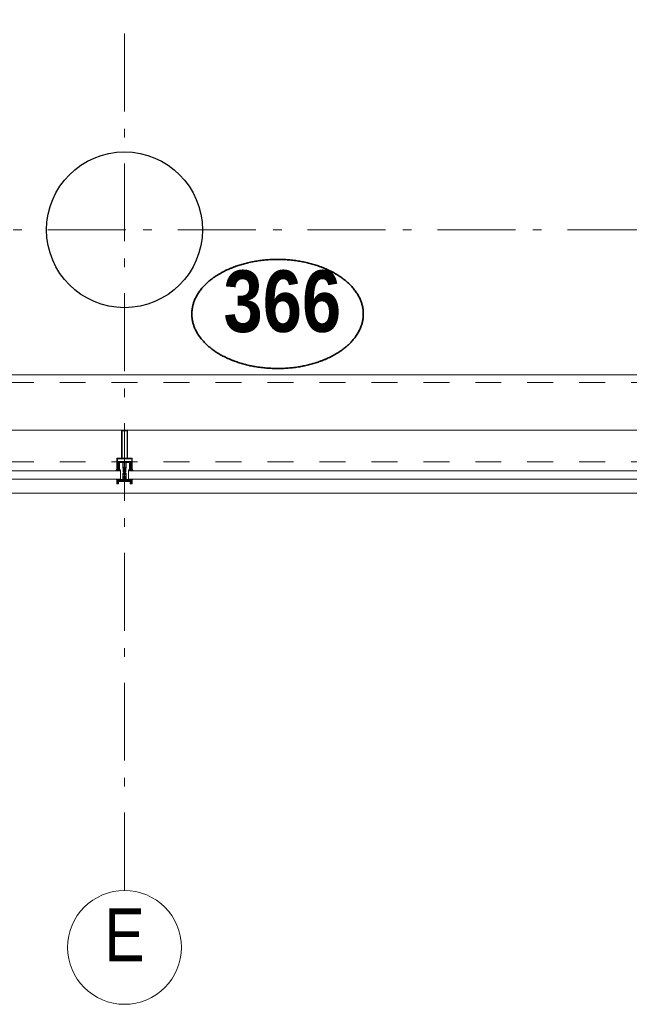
# Model space of a CAD drawing. Header units: millimetres. Extents: x -75976 to 232306, y 42824 to 140527.
# Tile 113 of 199: x 221601 to 223556, y 49135 to 52294. Entities that reach past the tile are written whole.
import ezdxf
from ezdxf.enums import TextEntityAlignment as Align

# ---------------------------------------------------------------- set-up
doc = ezdxf.new("R2010")
doc.units = ezdxf.units.MM
doc.header["$LTSCALE"] = 400
doc.linetypes.add('STYLE_01', pattern=[0.416641, 0.208282, -0.208359])
doc.linetypes.add('STYLE_06', pattern=[1.041641, 0.625, -0.208282, 0.069427, -0.138931])
for name, color, linetype, lineweight in [('Detailaanduiding', 5, 'Continuous', 70), ('mat-beton (ihwg)', 5, 'Continuous', 25), ('mat-glas', 140, 'Continuous', 15), ('None', 7, 'Continuous', 9)]:
    doc.layers.add(name, color=color, linetype=linetype, lineweight=lineweight)
doc.styles.add('Arial Narrow', font='ARIALN.TTF', dxfattribs={"height": 222.25})
doc.styles.add('Arial Narrow (bold)', font='ARIALNB.TTF', dxfattribs={"height": 172.861111})
doc.styles.get("Standard").update_dxf_attribs({"font": 'arial.ttf'})

# ---------------------------------------------------------------- blocks, each defined once
blk = doc.blocks.new('*U481')
at = {"layer": 'None', "color": 8, "linetype": 'Continuous', "lineweight": 9, "flags": 128}
for points in [[(52271.1, -35270.8), (52271.1, -35255), (52269.1, -35255), (52223, -35255), (52221.1, -35255), (52221.1, -35270.8), (52223.9, -35270.8), (52223.9, -35266.2), (52223.4, -35266.2), (52223.4, -35264.8), (52223.9, -35264.8), (52223.9, -35262.9), (52224.2, -35262.7), (52224.2, -35258.5), (52224.2, -35258.5, -0.414214), (52225.9, -35256.8), (52225.9, -35256.8), (52225.9, -35256.8, -0.414214), (52227.6, -35258.5), (52227.6, -35262.7), (52227.9, -35262.9), (52227.9, -35264.8), (52228.4, -35264.8), (52228.4, -35266.2), (52227.9, -35266.2), (52227.9, -35270.8), (52229.7, -35270.8), (52229.7, -35258), (52229.7, -35258, -0.414214), (52230.9, -35256.8), (52230.9, -35256.8), (52239.5, -35256.8), (52239.5, -35256.8, -0.414214), (52240.7, -35258), (52240.7, -35275), (52242.1, -35275), (52242.1, -35277.8), (52241.7, -35278.2), (52242.1, -35278.6), (52242.1, -35279.2), (52241.7, -35279.6), (52242.1, -35280), (52242.1, -35280.6), (52241.7, -35281), (52242.1, -35282), (52242.1, -35286.8), (52243.8, -35286.8), (52243.8, -35276), (52243.8, -35276, -0.414214), (52246, -35273.8), (52246.1, -35273.8), (52246.1, -35273.8, -0.414214), (52248.3, -35276), (52248.3, -35286.8), (52250, -35286.8), (52250, -35282), (52250.4, -35281), (52250, -35280.6), (52250, -35280), (52250.4, -35279.6), (52250, -35279.2), (52250, -35278.6), (52250.4, -35278.2), (52250, -35277.8), (52250, -35275), (52251.4, -35275), (52251.4, -35258), (52251.4, -35258, -0.414214), (52252.6, -35256.8), (52252.6, -35256.8), (52261.2, -35256.8), (52261.2, -35256.8, -0.414214), (52262.4, -35258), (52262.4, -35270.8), (52264.3, -35270.8), (52264.3, -35266.2), (52263.8, -35266.2), (52263.8, -35264.8), (52264.3, -35264.8), (52264.3, -35262.9), (52264.5, -35262.7), (52264.5, -35258.5), (52264.5, -35258.5, -0.414214), (52266.2, -35256.8), (52266.2, -35256.8), (52266.2, -35256.8, -0.414214), (52267.9, -35258.5), (52267.9, -35262.7), (52268.2, -35262.9), (52268.2, -35264.8), (52268.7, -35264.8), (52268.7, -35266.2), (52268.2, -35266.2), (52268.2, -35270.8)], [(52231.2, -35283), (52231.2, -35283, 0.390793), (52232.8, -35281.7), (52232.8, -35281.7, 0.390793), (52231.6, -35280), (52231.6, -35280, -0.352623), (52230.1, -35278.1), (52230.1, -35271.3), (52230.1, -35271.3, 0.414214), (52229.8, -35271), (52228.5, -35271), (52228, -35271.2), (52228, -35271.2, -0.520293), (52227.7, -35271), (52227.7, -35268.3), (52227.9, -35268.2), (52227.9, -35266.2), (52227.9, -35266.2, -0.577863), (52227.9, -35265.9), (52228, -35265.9), (52228, -35265.9, 0.366605), (52228.3, -35265.7), (52228.3, -35265.7, 0.366605), (52228.1, -35265.3), (52228.1, -35265.3, -0.130834), (52226.8, -35264.3), (52226.8, -35264.3, 0.439074), (52225.3, -35264.3), (52225.3, -35264.3, -0.133252), (52224, -35265.3), (52224, -35265.3, 0.366605), (52223.8, -35265.7), (52223.8, -35265.7, 0.366605), (52224.1, -35265.9), (52224.2, -35265.9), (52224.2, -35265.9, -0.577455), (52224.3, -35266.2), (52224.3, -35268.2), (52224.4, -35268.3), (52224.4, -35271), (52224.4, -35271, -0.52048), (52224.1, -35271.2), (52223.6, -35271), (52221.4, -35271), (52221.4, -35271, 0.414214), (52221.1, -35271.3), (52221.1, -35279.1), (52221.1, -35279.1, -0.255976), (52220.1, -35280.8), (52220.1, -35280.8, 0.749676), (52220.8, -35283), (52224.9, -35283), (52224.9, -35283, 0.414214), (52226.9, -35281), (52226.9, -35281, -0.402808), (52227.3, -35280.5), (52227.3, -35280.5, -0.402808), (52227.9, -35281), (52227.9, -35281, 0.233259), (52228.1, -35281.3), (52231.4, -35281.8), (52231.4, -35281.8, -0.419014), (52231.5, -35281.9), (52231.5, -35281.9, -0.419014), (52231.4, -35282), (52230.1, -35282), (52230.1, -35282, 0.414214), (52229.6, -35282.5), (52229.6, -35282.5, 0.414214), (52230.1, -35283)], [(52225.3, -35280), (52225.3, -35280, -0.552342), (52225.9, -35281.2), (52225.9, -35281.2, -0.263556), (52224.2, -35282.2), (52220.7, -35282.2), (52220.7, -35282.2, -0.437017), (52220.4, -35281.9), (52220.4, -35281.9, -0.437017), (52220.7, -35281.6), (52220.7, -35281.6, 0.396568), (52222.4, -35280.3), (52222.4, -35280.3, -0.418874), (52222.9, -35279.8)], [(52223.1, -35274.1), (52223.1, -35274.1, -0.414214), (52223.9, -35273.2), (52223.9, -35273.2, -0.414214), (52224.8, -35274.1), (52224.8, -35277), (52224.8, -35277, -0.414214), (52223.9, -35277.8), (52223.9, -35277.8, -0.414214), (52223.1, -35277)], [(52225.1, -35266, -0.29188), (52225.3, -35265.5), (52225.8, -35265.1), (52225.8, -35265.1, -0.344328), (52226.4, -35265.1), (52226.9, -35265.5), (52226.9, -35265.5, -0.29188), (52227, -35266), (52226.6, -35267.7), (52226.6, -35267.7, -0.348796), (52226.1, -35268.2), (52226.1, -35268.2, -0.348796), (52225.5, -35267.7), (52225.1, -35266)], [(52227.2, -35277.8, -0.414214), (52226.4, -35277), (52226.4, -35274.1), (52226.4, -35274.1, -0.414214), (52227.2, -35273.2), (52227.2, -35273.2, -0.414214), (52228.1, -35274.1), (52228.1, -35277), (52228.1, -35277, -0.414214), (52227.2, -35277.8)], [(52260.9, -35283), (52260.9, -35283, -0.390793), (52259.3, -35281.7), (52259.3, -35281.7, -0.390793), (52260.5, -35280), (52260.5, -35280, 0.352623), (52262.1, -35278.1), (52262.1, -35271.3), (52262.1, -35271.3, -0.414214), (52262.4, -35271), (52263.6, -35271), (52264.1, -35271.2), (52264.1, -35271.2, 0.520293), (52264.4, -35271), (52264.4, -35268.3), (52264.3, -35268.2), (52264.3, -35266.2), (52264.3, -35266.2, 0.577863), (52264.2, -35265.9), (52264.1, -35265.9), (52264.1, -35265.9, -0.366605), (52263.8, -35265.7), (52263.8, -35265.7, -0.366605), (52264, -35265.3), (52264, -35265.3, 0.130834), (52265.3, -35264.3), (52265.3, -35264.3, -0.439074), (52266.8, -35264.3), (52266.8, -35264.3, 0.133252), (52268.1, -35265.3), (52268.1, -35265.3, -0.366605), (52268.3, -35265.7), (52268.3, -35265.7, -0.366605), (52268, -35265.9), (52267.9, -35265.9), (52267.9, -35265.9, 0.577455), (52267.9, -35266.2), (52267.9, -35268.2), (52267.7, -35268.3), (52267.7, -35271), (52267.7, -35271, 0.52048), (52268, -35271.2), (52268.5, -35271), (52270.8, -35271), (52270.8, -35271, -0.414214), (52271.1, -35271.3), (52271.1, -35279.1), (52271.1, -35279.1, 0.255976), (52272, -35280.8), (52272, -35280.8, -0.749676), (52271.3, -35283), (52267.3, -35283), (52267.3, -35283, -0.414214), (52265.3, -35281), (52265.3, -35281, 0.402808), (52264.8, -35280.5), (52264.8, -35280.5, 0.402808), (52264.3, -35281), (52264.3, -35281, -0.233259), (52264, -35281.3), (52260.7, -35281.8), (52260.7, -35281.8, 0.419014), (52260.6, -35281.9), (52260.6, -35281.9, 0.419014), (52260.7, -35282), (52262, -35282), (52262, -35282, -0.414214), (52262.5, -35282.5), (52262.5, -35282.5, -0.414214), (52262, -35283)], [(52264.9, -35277.8, 0.414214), (52265.8, -35277), (52265.8, -35274.1), (52265.8, -35274.1, 0.414214), (52264.9, -35273.2), (52264.9, -35273.2, 0.414214), (52264.1, -35274.1), (52264.1, -35277), (52264.1, -35277, 0.414214), (52264.9, -35277.8)], [(52267, -35266, 0.29188), (52266.9, -35265.5), (52266.4, -35265.1), (52266.4, -35265.1, 0.344328), (52265.8, -35265.1), (52265.3, -35265.5), (52265.3, -35265.5, 0.29188), (52265.1, -35266), (52265.5, -35267.7), (52265.5, -35267.7, 0.348796), (52266.1, -35268.2), (52266.1, -35268.2, 0.348796), (52266.6, -35267.7), (52267, -35266)], [(52266.8, -35280), (52266.8, -35280, 0.552342), (52266.2, -35281.2), (52266.2, -35281.2, 0.263556), (52267.9, -35282.2), (52271.4, -35282.2), (52271.4, -35282.2, 0.437017), (52271.7, -35281.9), (52271.7, -35281.9, 0.437017), (52271.4, -35281.6), (52271.4, -35281.6, -0.396568), (52269.7, -35280.3), (52269.7, -35280.3, 0.418874), (52269.2, -35279.8)], [(52269.1, -35274.1), (52269.1, -35274.1, 0.414214), (52268.2, -35273.2), (52268.2, -35273.2, 0.414214), (52267.4, -35274.1), (52267.4, -35277), (52267.4, -35277, 0.414214), (52268.2, -35277.8), (52268.2, -35277.8, 0.414214), (52269.1, -35277)]]:
    blk.add_lwpolyline(points, format="xyb", close=True, dxfattribs=at)
blk.add_lwpolyline([(52250.1, -35256.8), (52250.1, -35272.5), (52242, -35272.5), (52242, -35256.8)], close=True, dxfattribs=at)
blk = doc.blocks.new('*U482')
at = {"layer": 'None', "color": 7}
blk.add_blockref('*U481', (0, 0), dxfattribs=at)
blk = doc.blocks.new('*U483')
at = {"layer": 'None', "color": 8, "linetype": 'Continuous', "lineweight": 9, "flags": 128}
for points in [[(52236.1, -35153), (52256.1, -35153), (52256.1, -35243), (52271.1, -35243), (52271.1, -35255), (52221.1, -35255), (52221.1, -35243), (52236.1, -35243)], [(52238.1, -35155), (52238.1, -35243), (52254.1, -35243), (52254.1, -35155)], [(52254.1, -35245), (52238.1, -35245), (52223.1, -35245), (52223.1, -35253), (52269.1, -35253), (52269.1, -35245)]]:
    blk.add_lwpolyline(points, close=True, dxfattribs=at)
blk = doc.blocks.new('*U484')
at = {"layer": 'None', "color": 7}
for name in ['*U483', '*U482']:
    blk.add_blockref(name, (0, 0), dxfattribs=at)
blk = doc.blocks.new('*U485')
at = {"layer": 'None', "color": 8, "linetype": 'Continuous', "lineweight": 9}
for p, q in [((52222.1, -35313.1), (52223.1, -35317.1)), ((52244.1, -35313.1), (52222.1, -35313.1)), ((52223.1, -35317.1), (52222.1, -35318.1)), ((52222.1, -35318.1), (52223.1, -35320.1)), ((52223.1, -35320.1), (52224.1, -35321.1)), ((52224.1, -35321.1), (52224.1, -35323.1)), ((52224.1, -35323.1), (52225.1, -35323.1)), ((52225.1, -35316.1), (52226.1, -35315.1)), ((52225.1, -35322.1), (52225.1, -35316.1)), ((52225.1, -35323.1), (52225.1, -35322.1)), ((52226.1, -35315.1), (52266.1, -35315.1)), ((52246.1, -35311.1), (52244.1, -35312.1)), ((52244.1, -35312.1), (52244.1, -35313.1)), ((52247.1, -35312.1), (52246.1, -35311.1)), ((52247.1, -35313.1), (52247.1, -35312.1)), ((52269.1, -35313.1), (52247.1, -35313.1)), ((52266.1, -35315.1), (52266.1, -35316.1)), ((52266.1, -35316.1), (52266.1, -35322.1)), ((52266.1, -35322.1), (52266.1, -35323.1)), ((52266.1, -35323.1), (52267.1, -35323.1)), ((52267.1, -35323.1), (52268.1, -35321.1)), ((52268.1, -35317.1), (52269.1, -35313.1)), ((52269.1, -35318.1), (52268.1, -35317.1)), ((52268.1, -35320.1), (52269.1, -35318.1)), ((52268.1, -35321.1), (52268.1, -35320.1))]:
    blk.add_line(p, q, dxfattribs=at)
at = {"layer": 'None', "color": 8, "linetype": 'Continuous', "lineweight": 9, "flags": 128}
blk.add_lwpolyline([(52269.1, -35313.1), (52247.1, -35313.1), (52247.1, -35312.1), (52246.1, -35311.1), (52244.1, -35312.1), (52244.1, -35313.1), (52222.1, -35313.1), (52223.1, -35317.1), (52223.1, -35317.1), (52223.1, -35317.1), (52222.1, -35318.1), (52222.1, -35318.1), (52223.1, -35320.1), (52224.1, -35321.1), (52224.1, -35323.1), (52225.1, -35323.1), (52225.1, -35323.1), (52225.1, -35322.1), (52225.1, -35316.1), (52226.1, -35315.1), (52266.1, -35315.1), (52266.1, -35316.1), (52266.1, -35322.1), (52266.1, -35323.1), (52267.1, -35323.1), (52267.1, -35323.1), (52268.1, -35321.1), (52268.1, -35320.1), (52269.1, -35318.1), (52269.1, -35318.1), (52268.1, -35317.1), (52268.1, -35317.1), (52268.1, -35317.1)], close=True, dxfattribs=at)
at = {"layer": 'None', "color": 0, "flags": 1}
blk.add_attdef('GRUPPE', (52222.1, -35330.8), '', height=4.23, dxfattribs=at)
blk = doc.blocks.new('*U486')
at = {"layer": 'None', "color": 8, "linetype": 'Continuous', "lineweight": 9}
for p, q in [((52243.1, -35291.1), (52241.1, -35291.1)), ((52241.1, -35291.1), (52241.1, -35308.1)), ((52244.1, -35290.1), (52243.1, -35291.1)), ((52245.1, -35279.1), (52244.1, -35280.1)), ((52244.1, -35280.1), (52244.1, -35281.1)), ((52244.1, -35281.1), (52244.1, -35283.1)), ((52244.1, -35283.1), (52244.1, -35284.1)), ((52244.1, -35284.1), (52244.1, -35286.1)), ((52244.1, -35286.1), (52244.1, -35288.1)), ((52244.1, -35288.1), (52244.1, -35289.1)), ((52244.1, -35289.1), (52244.1, -35290.1)), ((52246.1, -35278.1), (52245.1, -35279.1)), ((52245.1, -35280.1), (52246.1, -35279.1)), ((52245.1, -35282.1), (52245.1, -35280.1)), ((52245.1, -35283.1), (52245.1, -35282.1)), ((52245.1, -35284.1), (52245.1, -35283.1)), ((52245.1, -35286.1), (52245.1, -35284.1)), ((52245.1, -35288.1), (52245.1, -35286.1)), ((52245.1, -35290.1), (52245.1, -35288.1)), ((52246.1, -35291.1), (52245.1, -35290.1)), ((52247.1, -35279.1), (52246.1, -35278.1)), ((52246.1, -35279.1), (52247.1, -35280.1)), ((52247.1, -35290.1), (52246.1, -35291.1)), ((52248.1, -35280.1), (52247.1, -35279.1)), ((52247.1, -35280.1), (52247.1, -35282.1)), ((52247.1, -35282.1), (52247.1, -35283.1)), ((52247.1, -35283.1), (52247.1, -35284.1)), ((52247.1, -35284.1), (52247.1, -35286.1)), ((52247.1, -35286.1), (52247.1, -35287.1)), ((52247.1, -35287.1), (52247.1, -35288.1)), ((52247.1, -35288.1), (52247.1, -35290.1)), ((52248.1, -35281.1), (52248.1, -35280.1)), ((52248.1, -35283.1), (52248.1, -35281.1)), ((52248.1, -35284.1), (52248.1, -35283.1)), ((52248.1, -35286.1), (52248.1, -35284.1)), ((52248.1, -35288.1), (52248.1, -35286.1)), ((52248.1, -35289.1), (52248.1, -35288.1)), ((52248.1, -35290.1), (52248.1, -35289.1)), ((52249.1, -35291.1), (52248.1, -35290.1)), ((52251.1, -35291.1), (52249.1, -35291.1)), ((52251.1, -35308.1), (52251.1, -35291.1)), ((52241.1, -35308.1), (52241.1, -35309.1)), ((52241.1, -35309.1), (52242.1, -35309.1)), ((52242.1, -35293.1), (52243.1, -35293.1)), ((52242.1, -35296.1), (52242.1, -35293.1)), ((52243.1, -35297.1), (52242.1, -35296.1)), ((52242.1, -35303.1), (52243.1, -35302.1)), ((52242.1, -35307.1), (52242.1, -35303.1)), ((52243.1, -35307.1), (52242.1, -35307.1)), ((52242.1, -35309.1), (52243.1, -35309.1)), ((52243.1, -35293.1), (52245.1, -35293.1)), ((52243.1, -35296.1), (52243.1, -35297.1)), ((52244.1, -35296.1), (52243.1, -35296.1)), ((52243.1, -35302.1), (52245.1, -35300.1)), ((52243.1, -35308.1), (52243.1, -35307.1)), ((52243.1, -35309.1), (52243.1, -35308.1)), ((52246.1, -35295.1), (52244.1, -35296.1)), ((52245.1, -35293.1), (52246.1, -35292.1)), ((52245.1, -35300.1), (52247.1, -35300.1)), ((52246.1, -35292.1), (52248.1, -35293.1)), ((52248.1, -35296.1), (52246.1, -35295.1)), ((52247.1, -35300.1), (52249.1, -35302.1)), ((52248.1, -35293.1), (52249.1, -35293.1)), ((52249.1, -35296.1), (52248.1, -35296.1)), ((52249.1, -35293.1), (52250.1, -35293.1)), ((52249.1, -35297.1), (52249.1, -35296.1)), ((52250.1, -35296.1), (52249.1, -35297.1)), ((52249.1, -35302.1), (52250.1, -35303.1)), ((52249.1, -35307.1), (52249.1, -35308.1)), ((52250.1, -35307.1), (52249.1, -35307.1)), ((52249.1, -35308.1), (52249.1, -35309.1)), ((52249.1, -35309.1), (52250.1, -35309.1)), ((52250.1, -35293.1), (52250.1, -35296.1)), ((52250.1, -35303.1), (52250.1, -35307.1)), ((52250.1, -35309.1), (52251.1, -35309.1)), ((52251.1, -35309.1), (52251.1, -35308.1))]:
    blk.add_line(p, q, dxfattribs=at)
at = {"layer": 'None', "color": 8, "linetype": 'Continuous', "lineweight": 9, "flags": 128}
for points in [[(52241.1, -35291.1), (52241.1, -35308.1), (52241.1, -35309.1), (52242.1, -35309.1), (52243.1, -35309.1), (52243.1, -35308.1), (52243.1, -35307.1), (52243.1, -35307.1), (52242.1, -35307.1), (52242.1, -35303.1), (52243.1, -35302.1), (52245.1, -35300.1), (52247.1, -35300.1), (52249.1, -35302.1), (52250.1, -35303.1), (52250.1, -35307.1), (52249.1, -35307.1), (52249.1, -35307.1), (52249.1, -35308.1), (52249.1, -35309.1), (52250.1, -35309.1), (52251.1, -35309.1), (52251.1, -35308.1), (52251.1, -35291.1), (52249.1, -35291.1), (52248.1, -35290.1), (52248.1, -35289.1), (52248.1, -35288.1), (52248.1, -35286.1), (52248.1, -35284.1), (52248.1, -35284.1), (52248.1, -35284.1), (52248.1, -35283.1), (52248.1, -35281.1), (52248.1, -35280.1), (52247.1, -35279.1), (52247.1, -35279.1), (52246.1, -35278.1), (52245.1, -35279.1), (52245.1, -35279.1), (52244.1, -35280.1), (52244.1, -35281.1), (52244.1, -35283.1), (52244.1, -35284.1), (52244.1, -35284.1), (52244.1, -35284.1), (52244.1, -35286.1), (52244.1, -35288.1), (52244.1, -35289.1), (52244.1, -35290.1), (52243.1, -35291.1)], [(52249.1, -35293.1), (52250.1, -35293.1), (52250.1, -35296.1), (52249.1, -35297.1), (52249.1, -35297.1), (52249.1, -35296.1), (52248.1, -35296.1), (52246.1, -35295.1), (52244.1, -35296.1), (52243.1, -35296.1), (52243.1, -35297.1), (52242.1, -35296.1), (52242.1, -35293.1), (52243.1, -35293.1), (52245.1, -35293.1), (52246.1, -35292.1), (52248.1, -35293.1)]]:
    blk.add_lwpolyline(points, close=True, dxfattribs=at)
blk.add_lwpolyline([(52247.1, -35290.1), (52246.1, -35291.1), (52245.1, -35290.1), (52245.1, -35288.1), (52245.1, -35288.1), (52245.1, -35286.1), (52245.1, -35284.1), (52245.1, -35283.1), (52245.1, -35283.1), (52245.1, -35282.1), (52245.1, -35282.1), (52245.1, -35280.1), (52246.1, -35279.1), (52247.1, -35280.1), (52247.1, -35282.1), (52247.1, -35282.1), (52247.1, -35283.1), (52247.1, -35283.1), (52247.1, -35284.1), (52247.1, -35286.1), (52247.1, -35287.1), (52247.1, -35287.1), (52247.1, -35288.1), (52247.1, -35288.1), (52247.1, -35290.1)], dxfattribs=at)
at = {"layer": 'None', "color": 0, "flags": 1}
blk.add_attdef('GRUPPE', (52241.1, -35316.8), '', height=4.23, dxfattribs=at)
blk = doc.blocks.new('*U487')
at = {"layer": 'None', "color": 8, "linetype": 'Continuous', "lineweight": 9}
for p, q in [((52219.1, -35310.1), (52221.1, -35310.1)), ((52219.1, -35311.1), (52219.1, -35310.1)), ((52220.1, -35311.1), (52219.1, -35311.1)), ((52221.1, -35312.1), (52220.1, -35311.1)), ((52221.1, -35310.1), (52222.1, -35311.1)), ((52221.1, -35313.1), (52221.1, -35312.1)), ((52244.1, -35313.1), (52221.1, -35313.1)), ((52222.1, -35311.1), (52223.1, -35311.1)), ((52223.1, -35311.1), (52224.1, -35310.1)), ((52224.1, -35310.1), (52225.1, -35311.1)), ((52225.1, -35311.1), (52226.1, -35310.1)), ((52226.1, -35310.1), (52227.1, -35311.1)), ((52227.1, -35311.1), (52228.1, -35310.1)), ((52228.1, -35310.1), (52229.1, -35310.1)), ((52229.1, -35310.1), (52229.1, -35311.1)), ((52229.1, -35311.1), (52230.1, -35311.1)), ((52230.1, -35310.1), (52231.1, -35310.1)), ((52230.1, -35311.1), (52230.1, -35310.1)), ((52231.1, -35310.1), (52231.1, -35311.1)), ((52231.1, -35311.1), (52232.1, -35311.1)), ((52232.1, -35310.1), (52233.1, -35310.1)), ((52232.1, -35311.1), (52232.1, -35310.1)), ((52233.1, -35310.1), (52235.1, -35311.1)), ((52235.1, -35311.1), (52241.1, -35311.1)), ((52241.1, -35311.1), (52243.1, -35311.1)), ((52242.1, -35305.1), (52243.1, -35305.1)), ((52243.1, -35306.1), (52242.1, -35305.1)), ((52243.1, -35305.1), (52245.1, -35302.1)), ((52244.1, -35306.1), (52243.1, -35306.1)), ((52243.1, -35310.1), (52244.1, -35308.1)), ((52243.1, -35311.1), (52243.1, -35310.1)), ((52244.1, -35308.1), (52244.1, -35306.1)), ((52245.1, -35312.1), (52244.1, -35313.1)), ((52245.1, -35302.1), (52246.1, -35302.1)), ((52246.1, -35303.1), (52245.1, -35304.1)), ((52245.1, -35304.1), (52245.1, -35308.1)), ((52245.1, -35308.1), (52246.1, -35309.1)), ((52246.1, -35311.1), (52245.1, -35312.1)), ((52246.1, -35302.1), (52247.1, -35302.1)), ((52247.1, -35304.1), (52246.1, -35303.1)), ((52246.1, -35309.1), (52247.1, -35308.1)), ((52247.1, -35312.1), (52246.1, -35311.1)), ((52247.1, -35302.1), (52249.1, -35305.1)), ((52247.1, -35308.1), (52247.1, -35304.1)), ((52248.1, -35313.1), (52247.1, -35312.1)), ((52248.1, -35306.1), (52248.1, -35308.1)), ((52249.1, -35306.1), (52248.1, -35306.1)), ((52248.1, -35308.1), (52249.1, -35310.1)), ((52271.1, -35313.1), (52248.1, -35313.1)), ((52250.1, -35305.1), (52249.1, -35306.1)), ((52249.1, -35305.1), (52250.1, -35305.1)), ((52249.1, -35310.1), (52249.1, -35311.1)), ((52249.1, -35311.1), (52251.1, -35311.1)), ((52251.1, -35311.1), (52257.1, -35311.1)), ((52257.1, -35311.1), (52259.1, -35310.1)), ((52259.1, -35310.1), (52260.1, -35310.1)), ((52260.1, -35310.1), (52260.1, -35311.1)), ((52260.1, -35311.1), (52261.1, -35311.1)), ((52261.1, -35310.1), (52262.1, -35310.1)), ((52261.1, -35311.1), (52261.1, -35310.1)), ((52262.1, -35310.1), (52262.1, -35311.1)), ((52262.1, -35311.1), (52263.1, -35311.1)), ((52263.1, -35310.1), (52264.1, -35310.1)), ((52263.1, -35311.1), (52263.1, -35310.1)), ((52264.1, -35310.1), (52265.1, -35311.1)), ((52265.1, -35311.1), (52266.1, -35310.1)), ((52266.1, -35310.1), (52267.1, -35311.1)), ((52267.1, -35311.1), (52268.1, -35310.1)), ((52268.1, -35310.1), (52269.1, -35311.1)), ((52269.1, -35311.1), (52271.1, -35310.1)), ((52271.1, -35310.1), (52273.1, -35310.1)), ((52272.1, -35311.1), (52271.1, -35313.1)), ((52273.1, -35311.1), (52272.1, -35311.1)), ((52273.1, -35310.1), (52273.1, -35311.1))]:
    blk.add_line(p, q, dxfattribs=at)
at = {"layer": 'None', "color": 8, "linetype": 'Continuous', "lineweight": 9, "flags": 128}
blk.add_lwpolyline([(52221.1, -35313.1), (52221.1, -35312.1), (52220.1, -35311.1), (52219.1, -35311.1), (52219.1, -35310.1), (52219.1, -35310.1), (52219.1, -35310.1), (52219.1, -35310.1), (52219.1, -35310.1), (52219.1, -35310.1), (52221.1, -35310.1), (52222.1, -35311.1), (52223.1, -35311.1), (52224.1, -35310.1), (52224.1, -35310.1), (52224.1, -35310.1), (52224.1, -35310.1), (52224.1, -35310.1), (52225.1, -35311.1), (52225.1, -35311.1), (52225.1, -35311.1), (52225.1, -35311.1), (52225.1, -35311.1), (52226.1, -35310.1), (52226.1, -35310.1), (52226.1, -35310.1), (52226.1, -35310.1), (52226.1, -35310.1), (52227.1, -35311.1), (52227.1, -35311.1), (52227.1, -35311.1), (52227.1, -35311.1), (52228.1, -35310.1), (52228.1, -35310.1), (52228.1, -35310.1), (52228.1, -35310.1), (52229.1, -35310.1), (52229.1, -35311.1), (52229.1, -35311.1), (52230.1, -35311.1), (52230.1, -35311.1), (52230.1, -35310.1), (52230.1, -35310.1), (52230.1, -35310.1), (52231.1, -35310.1), (52231.1, -35310.1), (52231.1, -35311.1), (52231.1, -35311.1), (52232.1, -35311.1), (52232.1, -35311.1), (52232.1, -35311.1), (52232.1, -35310.1), (52232.1, -35310.1), (52233.1, -35310.1), (52233.1, -35310.1), (52233.1, -35310.1), (52233.1, -35310.1), (52235.1, -35311.1), (52241.1, -35311.1), (52243.1, -35311.1), (52243.1, -35310.1), (52244.1, -35308.1), (52244.1, -35306.1), (52244.1, -35306.1), (52244.1, -35306.1), (52243.1, -35306.1), (52243.1, -35306.1), (52242.1, -35305.1), (52243.1, -35305.1), (52245.1, -35302.1), (52246.1, -35302.1), (52247.1, -35302.1), (52249.1, -35305.1), (52250.1, -35305.1), (52249.1, -35306.1), (52249.1, -35306.1), (52248.1, -35306.1), (52248.1, -35306.1), (52248.1, -35306.1), (52248.1, -35308.1), (52249.1, -35310.1), (52249.1, -35311.1), (52251.1, -35311.1), (52257.1, -35311.1), (52259.1, -35310.1), (52259.1, -35310.1), (52259.1, -35310.1), (52259.1, -35310.1), (52260.1, -35310.1), (52260.1, -35310.1), (52260.1, -35311.1), (52260.1, -35311.1), (52260.1, -35311.1), (52261.1, -35311.1), (52261.1, -35310.1), (52261.1, -35310.1), (52262.1, -35310.1), (52262.1, -35310.1), (52262.1, -35310.1), (52262.1, -35311.1), (52262.1, -35311.1), (52263.1, -35311.1), (52263.1, -35311.1), (52263.1, -35310.1), (52264.1, -35310.1), (52264.1, -35310.1), (52264.1, -35310.1), (52264.1, -35310.1), (52265.1, -35311.1), (52265.1, -35311.1), (52265.1, -35311.1), (52265.1, -35311.1), (52265.1, -35311.1), (52266.1, -35310.1), (52266.1, -35310.1), (52266.1, -35310.1), (52266.1, -35310.1), (52266.1, -35310.1), (52267.1, -35311.1), (52267.1, -35311.1), (52267.1, -35311.1), (52267.1, -35311.1), (52267.1, -35311.1), (52268.1, -35310.1), (52268.1, -35310.1), (52268.1, -35310.1), (52268.1, -35310.1), (52268.1, -35310.1), (52269.1, -35311.1), (52269.1, -35311.1), (52271.1, -35310.1), (52273.1, -35310.1), (52273.1, -35310.1), (52273.1, -35310.1), (52273.1, -35310.1), (52273.1, -35310.1), (52273.1, -35310.1), (52273.1, -35311.1), (52272.1, -35311.1), (52271.1, -35313.1), (52248.1, -35313.1), (52248.1, -35313.1), (52247.1, -35312.1), (52246.1, -35311.1), (52245.1, -35312.1), (52244.1, -35313.1), (52244.1, -35313.1), (52221.1, -35313.1)], dxfattribs=at)
blk.add_lwpolyline([(52247.1, -35304.1), (52246.1, -35303.1), (52245.1, -35304.1), (52245.1, -35308.1), (52246.1, -35309.1), (52247.1, -35308.1)], close=True, dxfattribs=at)
at = {"layer": 'None', "color": 0, "flags": 1}
blk.add_attdef('GRUPPE', (52219.1, -35320.8), '', height=4.23, dxfattribs=at)
blk = doc.blocks.new('*U488')
at = {"layer": 'None', "color": 8, "linetype": 'Continuous', "lineweight": 9}
for p, q in [((52221.1, -35325.1), (52221.1, -35313.1)), ((52221.1, -35313.1), (52222.1, -35313.1)), ((52222.1, -35313.1), (52223.1, -35317.1)), ((52223.1, -35317.1), (52222.1, -35318.1)), ((52222.1, -35318.1), (52222.1, -35324.1)), ((52226.1, -35316.1), (52265.1, -35316.1)), ((52226.1, -35324.1), (52226.1, -35316.1)), ((52227.1, -35317.1), (52227.1, -35325.1)), ((52264.1, -35317.1), (52227.1, -35317.1)), ((52264.1, -35325.1), (52264.1, -35317.1)), ((52265.1, -35316.1), (52265.1, -35324.1)), ((52269.1, -35317.1), (52270.1, -35313.1)), ((52270.1, -35317.1), (52269.1, -35317.1)), ((52270.1, -35313.1), (52271.1, -35313.1)), ((52270.1, -35324.1), (52270.1, -35317.1)), ((52271.1, -35313.1), (52271.1, -35325.1)), ((52227.1, -35325.1), (52221.1, -35325.1)), ((52222.1, -35324.1), (52226.1, -35324.1)), ((52271.1, -35325.1), (52264.1, -35325.1)), ((52265.1, -35324.1), (52270.1, -35324.1))]:
    blk.add_line(p, q, dxfattribs=at)
blk.add_lwpolyline([(52221.1, -35313.1), (52222.1, -35313.1), (52223.1, -35317.1), (52222.1, -35318.1), (52222.1, -35324.1), (52226.1, -35324.1), (52226.1, -35316.1), (52265.1, -35316.1), (52265.1, -35324.1), (52270.1, -35324.1), (52270.1, -35317.1), (52269.1, -35317.1), (52270.1, -35313.1), (52271.1, -35313.1), (52271.1, -35325.1), (52264.1, -35325.1), (52264.1, -35317.1), (52227.1, -35317.1), (52227.1, -35325.1), (52221.1, -35325.1)], close=True, dxfattribs=at)
at = {"layer": 'None', "color": 3}
for name in ['*U486', '*U487', '*U485']:
    blk.add_blockref(name, (0, 0), dxfattribs=at)
blk = doc.blocks.new('*U489')
at = {"layer": 'None', "color": 7}
for name in ['*U484', '*U488']:
    blk.add_blockref(name, (0, 0), dxfattribs=at)
blk = doc.blocks.new('*U562')
at = {"layer": 'mat-glas', "color": 140, "linetype": 'Continuous', "lineweight": 15}
for points in [[(52233.1, -35310), (50459.1, -35310), (50459.1, -35283), (52233.1, -35283)], [(52259.1, -35310), (54033.1, -35310), (54033.1, -35283), (52259.1, -35283)]]:
    blk.add_lwpolyline(points, close=True, dxfattribs=at)
at = {"layer": 'None', "color": 43, "linetype": 'Continuous', "lineweight": 9}
for p, q in [((58111.1, -34975.5), (43205.4, -34975.5)), ((58491.1, -35355.5), (43205.4, -35355.5))]:
    blk.add_line(p, q, dxfattribs=at)
at = {"layer": 'None', "color": 8, "linetype": 'Continuous', "lineweight": 5}
blk.add_line((43269.9, -35153), (58279.1, -35153), dxfattribs=at)
at = {"layer": 'None', "color": 8, "linetype": 'STYLE_01', "lineweight": 5}
for points in [[(43205.4, -35000), (58136.1, -35000), (58136.1, -20069.5)], [(43205.4, -35255), (58391.1, -35255), (58391.1, -20069.5)]]:
    blk.add_lwpolyline(points, dxfattribs=at)
at = {"layer": 'None', "color": 7}
blk.add_blockref('*U489', (0, 0), dxfattribs=at)
blk = doc.blocks.new('Kolom O 500')
at = {"layer": 'mat-beton (ihwg)', "lineweight": 25}
blk.add_circle((0, 0), 250, dxfattribs=at)
blk = doc.blocks.new('Detail')
at = {"layer": 'Detailaanduiding', "color": 1, "linetype": 'Continuous', "lineweight": 35}
blk.add_open_spline([(-134.1, 153.9), (-70.3, 177.4), (77, 177.4), (140.9, 153.9), (204.7, 130.5), (241.5, 89.9), (278.4, 49.3), (278.4, 2.4), (278.4, -44.5), (241.5, -85.1), (204.7, -125.7), (140.9, -149.2), (77, -172.6), (-70.3, -172.6), (-134.1, -149.2), (-198, -125.7), (-234.8, -85.1), (-271.6, -44.5), (-271.6, 2.4), (-271.6, 49.3), (-234.8, 89.9), (-198, 130.5), (-134.1, 153.9)], degree=2, knots=[0, 0, 0, 0.097932, 0.195864, 0.195864, 0.280023, 0.280023, 0.347931, 0.347931, 0.415846, 0.415846, 0.5, 0.5, 0.597932, 0.695864, 0.695864, 0.780023, 0.780023, 0.847931, 0.847931, 0.915846, 0.915846, 1, 1, 1], dxfattribs=at)
at = {"layer": 'Detailaanduiding', "style": 'Arial Narrow (bold)'}
blk.add_attdef('Detail', text='', height=197.6, dxfattribs=at).set_placement((-170.2, 142.2), align=Align.TOP_LEFT)
at = {"layer": 'None', "color": 0, "flags": 1}
blk.add_attdef('Fragment', (-271.6, -528.2), '', height=197.6, dxfattribs=at)
blk = doc.blocks.new('*U1339')
at = {"layer": 'None', "color": 43, "linetype": 'Continuous', "lineweight": 9}
blk.add_circle((52246.1, -36812.6), 182.6, dxfattribs=at)
at = {"layer": 'None', "color": 43, "insert": (52246.1, -36687.7), "char_height": 169.3, "width": 160.91, "attachment_point": 2, "style": 'Arial Narrow'}
blk.add_mtext('E', dxfattribs=at)

msp = doc.modelspace()

# ---------------------------------------------------------------- linework, layer by layer
at = {"layer": 'None', "color": 43, "linetype": 'STYLE_06', "lineweight": 9}
for p, q in [((221936.85564, 49500.0182), (221936.85564, 81745.65207)), ((231940.79627, 51620.0182), (198220.89564, 51620.0182))]:
    msp.add_line(p, q, dxfattribs=at)

# ---------------------------------------------------------------- block references
at = {"layer": 'Detailaanduiding', "color": 7}
msp.add_blockref('Detail', (222424.49956, 51347.65527), dxfattribs=at).add_auto_attribs({'Detail': '366'})
at = {"layer": 'None', "color": 7}
for name, p in [('*U562', (169690.79627, 86130.0182)), ('Kolom O 500', (221936.85564, 51620.0182)), ('*U1339', (169690.79627, 86130.0182))]:
    msp.add_blockref(name, p, dxfattribs=at)

doc.saveas('drawing.dxf')
